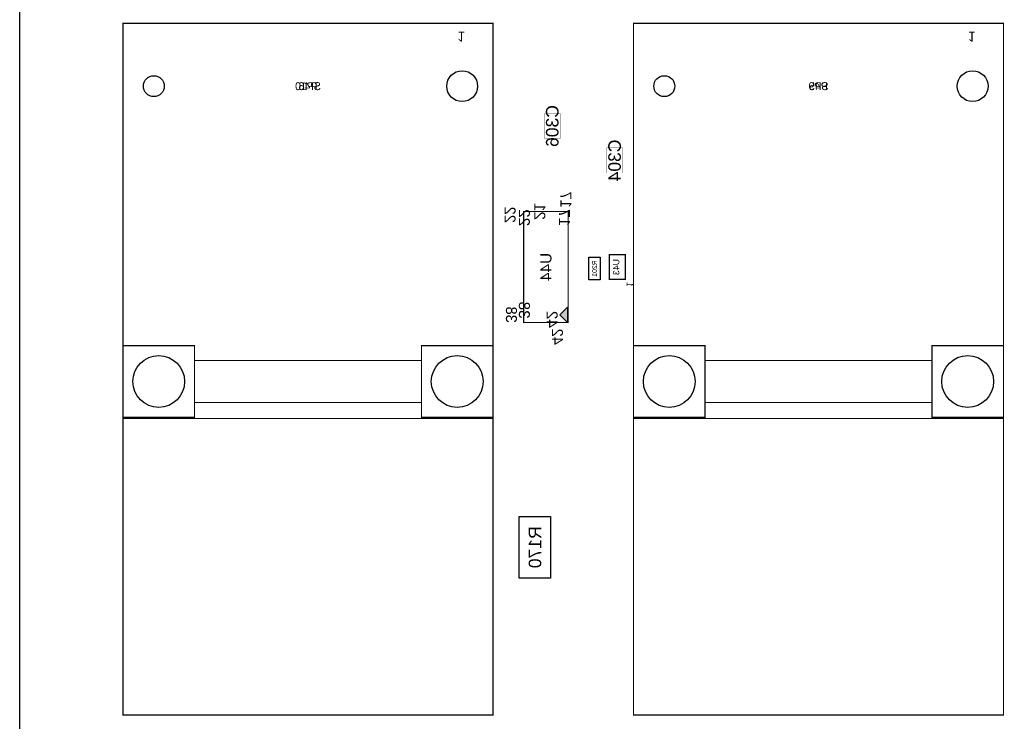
# Model space of a CAD drawing. Extents: x -31 to 189, y -170 to 0.
# Tile 2 of 9: x 0 to 80, y -128 to -71. Entities that reach past the tile are written whole.
import ezdxf
from ezdxf.enums import TextEntityAlignment as Align

# ---------------------------------------------------------------- set-up
doc = ezdxf.new("R2010")
doc.units = 0
doc.header["$MEASUREMENT"] = 0
for name, color, linetype in [('ASSEMBLY_OUTLINES_BTM', 191, 'CONTINUOUS'), ('ASSEMBLY_REF_DES_BTM', 191, 'CONTINUOUS'), ('OUTLINES', 50, 'CONTINUOUS')]:
    doc.layers.add(name, color=color, linetype=linetype)
doc.styles.add('ARIAL', font='ARIAL.TTF')
doc.styles.add('VERIBEST_GERBER_0', font='txt')

msp = doc.modelspace()

# ---------------------------------------------------------------- hatches: boundary and pattern name
at = {"layer": 'ASSEMBLY_OUTLINES_BTM'}
msp.add_hatch(color=256, dxfattribs=at).paths.add_polyline_path([(44.422, -95.305), (43.797, -94.68), (44.422, -94.055)], flags=0)

# ---------------------------------------------------------------- linework, layer by layer
for points, const_width in [([(8.376915, -103.093), (8.376915, -71.043), (38.376915, -71.043), (38.376915, -103.093)], 0.1), ([(8.376915, -127.143), (8.376915, -71.043), (38.376915, -71.043), (38.376915, -127.143)], 0.1), ([(49.77, -127.143), (49.77, -71.043), (79.77, -71.043), (79.77, -127.143)], 0.1), ([(49.77, -103.093), (49.77, -71.043), (79.77, -71.043), (79.77, -103.093)], 0.1), ([(42.545, -80.391), (42.545, -78.359), (43.815, -78.359), (43.815, -80.391)], 0.0254), ([(47.5996, -83.185), (47.5996, -81.153), (48.8696, -81.153), (48.8696, -83.185)], 0.0254), ([(40.872, -95.305), (40.872, -86.305), (44.472, -86.305), (44.472, -95.305)], 0.1), ([(47.803054, -91.80576), (47.803054, -89.80424), (49.103026, -89.80424), (49.103026, -91.80576)], 0.1016), ([(8.376915, -102.993), (8.376915, -97.193), (14.176915, -97.193), (14.176915, -102.993)], 0.1), ([(32.576915, -102.993), (32.576915, -97.193), (38.376915, -97.193), (38.376915, -102.993)], 0.1), ([(49.77, -102.993), (49.77, -97.193), (55.57, -97.193), (55.57, -102.993)], 0.1), ([(73.97, -102.993), (73.97, -97.193), (79.77, -97.193), (79.77, -102.993)], 0.1), ([(14.176915, -101.793), (14.176915, -98.393), (32.576915, -98.393), (32.576915, -101.793)], 0.1), ([(55.57, -101.793), (55.57, -98.393), (73.97, -98.393), (73.97, -101.793)], 0.1)]:
    msp.add_lwpolyline(points, close=True, dxfattribs=dict(at, const_width=const_width))
for points in [[(46.144, -91.847), (46.144, -90.017), (47.074, -90.017), (47.074, -91.847)], [(44.422, -95.305), (43.797, -94.68), (44.422, -94.055)], [(40.513, -116.038), (40.513, -111.038), (43.053, -111.038), (43.053, -116.038)]]:
    msp.add_lwpolyline(points, close=True, dxfattribs=at)
for centre, radius in [((35.876915, -76.143), 1.25), ((77.27, -76.143), 1.25), ((10.876915, -76.143), 0.85), ((52.27, -76.143), 0.85), ((11.276915, -100.093), 2.1), ((35.476915, -100.093), 2.1), ((52.67, -100.093), 2.1), ((76.87, -100.093), 2.1)]:
    msp.add_circle(centre, radius, dxfattribs=at)
at = {"layer": 'OUTLINES'}
msp.add_lwpolyline([(0, -169.999914), (0, 0), (189, 0), (189, -169.999914)], close=True, dxfattribs=at)

# ---------------------------------------------------------------- texts
at = {"layer": 'ASSEMBLY_OUTLINES_BTM', "text_generation_flag": 2}
for s, height, rotation, style, p in [('1', 0.8, 180, 'VERIBEST_GERBER_0', (35.802643, -72.128316)), ('1', 0.8, 180, 'VERIBEST_GERBER_0', (77.195728, -72.128316)), ('17', 0.89, 270, 'VERIBEST_GERBER_0', (44.29448, -85.353926)), ('22', 0.89, 270, 'VERIBEST_GERBER_0', (39.762, -86.575)), ('22', 0.89, 270, 'ARIAL', (40.922, -86.805)), ('21', 0.89, 270, 'ARIAL', (42.172, -86.305)), ('17', 0.89, 270, 'ARIAL', (44.172, -86.805)), ('1', 0.508, 270, 'ARIAL', (49.464696, -92.218122)), ('38', 0.89, 270, 'VERIBEST_GERBER_0', (39.872, -94.675)), ('38', 0.89, 270, 'ARIAL', (40.922, -94.305)), ('42', 0.89, 270, 'ARIAL', (43.172, -95.055)), ('42', 0.89, 270, 'VERIBEST_GERBER_0', (43.602, -96.465))]:
    msp.add_text(s, height=height, rotation=rotation, dxfattribs=dict(at, style=style)).set_placement(p, align=Align.MIDDLE_CENTER)
at = {"layer": 'ASSEMBLY_REF_DES_BTM', "style": 'VERIBEST_GERBER_0', "text_generation_flag": 2}
for s, p in [('SP10', (23.376915, -76.143)), ('P46', (23.376915, -76.143)), ('SP9', (64.77, -76.143)), ('P45', (64.77, -76.143))]:
    msp.add_text(s, height=0.64, dxfattribs=at).set_placement(p, align=Align.MIDDLE_CENTER)
at = {"layer": 'ASSEMBLY_REF_DES_BTM', "style": 'ARIAL', "text_generation_flag": 2}
for s, height, p in [('C306', 1.016, (43.18, -79.375)), ('C304', 1.016, (48.2346, -82.169)), ('U44', 0.89, (42.672, -90.805)), ('R201', 0.4, (46.609, -90.932)), ('U43', 0.508, (48.362616, -90.811096)), ('R170', 1.016, (41.783, -113.538))]:
    msp.add_text(s, height=height, rotation=90, dxfattribs=at).set_placement(p, align=Align.MIDDLE_CENTER)

doc.saveas('drawing.dxf')
